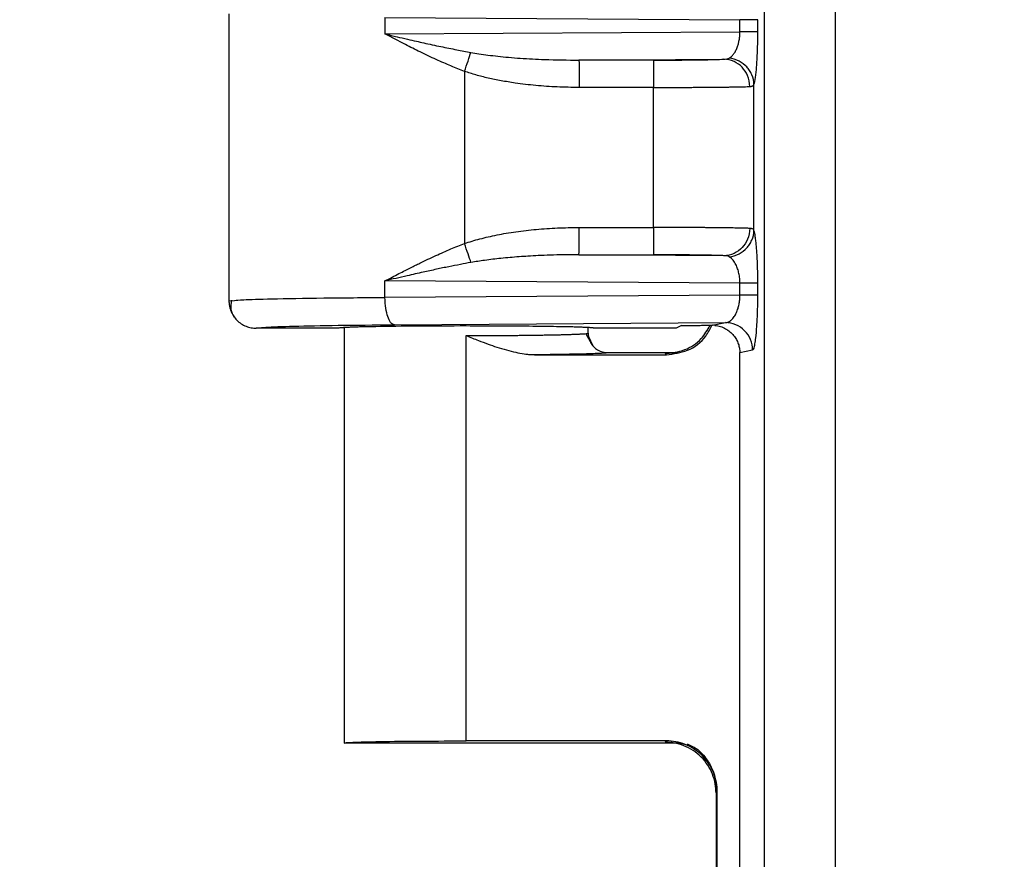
# Model space of a CAD drawing. Header units: inches. Extents: x 1.1 to 48.4, y 1.1 to 37.1.
# Tile 11 of 22: x 10.6 to 11.8, y 19 to 20.1. Entities that reach past the tile are written whole.
import ezdxf

# ---------------------------------------------------------------- set-up
doc = ezdxf.new("R2010")
doc.units = ezdxf.units.IN
doc.header["$LTSCALE"] = 4.5
doc.header["$MEASUREMENT"] = 0
doc.layers.add('DIMENSIONS', color=140, linetype='Continuous', lineweight=25)
doc.styles.add('SLDTEXTSTYLE0', font='TXT', dxfattribs={"width": 0.7})
doc.dimstyles.new('SLDDIMSTYLE0', dxfattribs={"dimtxt": 0.382324, "dimasz": 0.585, "dimexe": 0, "dimexo": 0.0625, "dimgap": 0.095581, "dimtad": 0, "dimtih": 1, "dimtoh": 1, "dimrnd": 1e-09, "dimzin": 12, "dimdsep": 46, "dimtxsty": 'SLDTEXTSTYLE0', "dimsah": 1, "dimcen": 0.09, "dimadec": 0, "dimazin": 3, "dimtfac": 1, "dimtofl": 0, "dimtmove": 0, "dimatfit": 3, "dimfxl": 0, "dimfrac": 2, "dimtolj": 1, "dimtzin": 12, "dimarcsym": 0})

# ---------------------------------------------------------------- blocks, each defined once
blk = doc.blocks.new('_D_3')
at = {"layer": 'DIMENSIONS'}
for p, q in [((10.8567, 21.8093), (10.8567, 28.5819)), ((23.5329, 16.1253), (23.5329, 28.5819)), ((10.8567, 28.0194), (15.9794, 28.0194)), ((16.4975, 28.0194), (16.3691, 28.0194)), ((16.3691, 28.0194), (16.3691, 27.4117)), ((17.9517, 28.0194), (18.08, 28.0194)), ((18.08, 28.0194), (18.08, 27.4117)), ((23.5329, 28.0194), (18.4698, 28.0194)), ((16.3691, 27.4117), (16.4975, 27.4117)), ((18.08, 27.4117), (17.9517, 27.4117))]:
    blk.add_line(p, q, dxfattribs=at)
for points in [[(10.8567, 28.0194), (11.4417, 27.9294), (11.4417, 28.1094)], [(23.5329, 28.0194), (22.9479, 28.1094), (22.9479, 27.9294)]]:
    blk.add_solid(points, dxfattribs=at)
at = {"layer": 'DIMENSIONS', "char_height": 0.375, "attachment_point": 1, "style": 'SLDTEXTSTYLE0'}
for s, insert in [('12.68', (16.4975, 28.5884)), ('322.0', (16.4975, 27.8951))]:
    blk.add_mtext(s, dxfattribs=dict(at, insert=insert))
blk = doc.blocks.new('_D_4')
at = {"layer": 'DIMENSIONS'}
for p, q in [((12.677, 22.9128), (6.3961, 22.9128)), ((6.9586, 22.9128), (6.9586, 16.0077)), ((6.2315, 15.3145), (6.1031, 15.3145)), ((6.1031, 15.3145), (6.1031, 14.7069)), ((7.6856, 15.3145), (7.814, 15.3145)), ((7.814, 15.3145), (7.814, 14.7069)), ((6.1031, 14.7069), (6.2315, 14.7069)), ((7.814, 14.7069), (7.6856, 14.7069)), ((6.9586, 8.8878), (6.9586, 14.6213)), ((12.677, 8.8878), (6.3961, 8.8878))]:
    blk.add_line(p, q, dxfattribs=at)
for points in [[(6.9586, 22.9128), (6.8686, 22.3278), (7.0486, 22.3278)], [(6.9586, 8.8878), (7.0486, 9.4728), (6.8686, 9.4728)]]:
    blk.add_solid(points, dxfattribs=at)
at = {"layer": 'DIMENSIONS', "char_height": 0.375, "attachment_point": 1, "style": 'SLDTEXTSTYLE0'}
for s, insert in [('14.02', (6.2315, 15.8835)), ('356.2', (6.2315, 15.1903))]:
    blk.add_mtext(s, dxfattribs=dict(at, insert=insert))
blk = doc.blocks.new('_D_6')
at = {"layer": 'DIMENSIONS'}
for p, q in [((11.5295, 22.6028), (8.522, 22.6028)), ((9.0845, 22.6028), (9.0845, 16.0077)), ((8.3575, 15.3145), (8.2291, 15.3145)), ((8.2291, 15.3145), (8.2291, 14.7069)), ((9.8116, 15.3145), (9.94, 15.3145)), ((9.94, 15.3145), (9.94, 14.7069)), ((8.2291, 14.7069), (8.3575, 14.7069)), ((9.94, 14.7069), (9.8116, 14.7069)), ((9.0845, 9.1978), (9.0845, 14.6213)), ((11.5295, 9.1978), (8.522, 9.1978))]:
    blk.add_line(p, q, dxfattribs=at)
for points in [[(9.0845, 22.6028), (8.9945, 22.0178), (9.1745, 22.0178)], [(9.0845, 9.1978), (9.1745, 9.7828), (8.9945, 9.7828)]]:
    blk.add_solid(points, dxfattribs=at)
at = {"layer": 'DIMENSIONS', "char_height": 0.375, "attachment_point": 1, "style": 'SLDTEXTSTYLE0'}
for s, insert in [('13.41', (8.3575, 15.8835)), ('340.5', (8.3575, 15.1903))]:
    blk.add_mtext(s, dxfattribs=dict(at, insert=insert))
blk = doc.blocks.new('_D_7')
at = {"layer": 'DIMENSIONS'}
for p, q in [((12.8429, 23.5253), (4.2701, 23.5253)), ((4.8326, 23.5253), (4.8326, 16.0077)), ((4.1055, 15.3145), (3.9771, 15.3145)), ((3.9771, 15.3145), (3.9771, 14.7069)), ((5.5597, 15.3145), (5.688, 15.3145)), ((5.688, 15.3145), (5.688, 14.7069)), ((3.9771, 14.7069), (4.1055, 14.7069)), ((5.688, 14.7069), (5.5597, 14.7069)), ((4.8326, 8.2753), (4.8326, 14.6213)), ((12.8429, 8.2753), (4.2701, 8.2753))]:
    blk.add_line(p, q, dxfattribs=at)
for points in [[(4.8326, 23.5253), (4.7426, 22.9403), (4.9226, 22.9403)], [(4.8326, 8.2753), (4.9226, 8.8603), (4.7426, 8.8603)]]:
    blk.add_solid(points, dxfattribs=at)
at = {"layer": 'DIMENSIONS', "char_height": 0.375, "attachment_point": 1, "style": 'SLDTEXTSTYLE0'}
for s, insert in [('15.25', (4.1055, 15.8835)), ('387.4', (4.1055, 15.1903))]:
    blk.add_mtext(s, dxfattribs=dict(at, insert=insert))

msp = doc.modelspace()

# ---------------------------------------------------------------- linework, layer by layer
for p, q in [((11.542, 22.3172), (11.542, 9.4834)), ((10.8567, 20.0844), (10.8567, 19.7162)), ((11.0565, 20.0796), (11.5109, 20.0767)), ((11.0565, 20.0796), (11.0565, 20.0585)), ((11.5109, 20.0613), (11.5109, 20.0767)), ((11.5338, 20.0613), (11.5338, 20.0767)), ((11.0565, 20.0585), (11.5109, 20.0613)), ((11.5338, 20.0613), (11.5109, 20.0613)), ((11.3048, 20.025), (11.4901, 20.0261)), ((11.4, 20.025), (11.3048, 20.025)), ((11.1583, 20.0105), (11.1583, 19.7901)), ((11.5289, 19.8069), (11.5289, 19.9937)), ((11.4003, 19.99), (11.305, 19.99)), ((11.4003, 19.8106), (11.4003, 19.99)), ((11.305, 19.8106), (11.4003, 19.8106)), ((11.4901, 19.7745), (11.3048, 19.7756)), ((11.3048, 19.7756), (11.4, 19.7756)), ((11.0565, 19.721), (11.0565, 19.7421)), ((11.5109, 19.7392), (11.0565, 19.7421)), ((11.5109, 19.7238), (11.5109, 19.7392)), ((11.5338, 19.7238), (11.5338, 19.7392)), ((10.8567, 19.7166), (10.864, 19.7172)), ((11.5109, 19.7238), (11.0565, 19.721)), ((11.5338, 19.7238), (11.5109, 19.7238)), ((10.9967, 19.6815), (10.8917, 19.6815)), ((11.0042, 19.6822), (10.9967, 19.6815)), ((11.0042, 19.6824), (11.0042, 19.1503)), ((11.0685, 19.686), (11.4923, 19.6887)), ((11.3167, 19.6753), (11.3167, 19.6815)), ((11.4293, 19.6815), (11.3242, 19.6815)), ((11.4362, 19.685), (11.4293, 19.6815)), ((11.4756, 19.6853), (11.4923, 19.6887)), ((11.1604, 19.153), (11.1604, 19.6722)), ((11.3218, 19.6602), (11.3138, 19.675)), ((11.3232, 19.6584), (11.317, 19.6712)), ((11.5107, 19.6504), (11.5272, 19.6537)), ((11.2404, 19.6479), (11.2797, 19.6479)), ((11.2515, 19.6476), (11.4169, 19.6476)), ((11.3417, 19.6503), (11.4323, 19.6503)), ((11.4169, 19.6476), (11.4153, 19.6492)), ((11.5107, 18.6502), (11.5107, 19.6504)), ((11.4323, 19.1503), (11.0042, 19.1503)), ((11.4169, 19.153), (11.1604, 19.153)), ((11.4153, 19.1514), (11.4169, 19.153)), ((11.4458, 19.1473), (11.4323, 19.1503)), ((11.4819, 19.088), (11.4803, 19.0864)), ((11.4803, 19.0864), (11.4803, 18.6159)), ((11.4819, 18.6163), (11.4819, 19.088))]:
    msp.add_line(p, q)
for points, knots in [([(11.6316, 22.3172), (11.6317, 22.3147), (11.6318, 22.3086), (11.6322, 22.2984), (11.6326, 22.2881), (11.6329, 22.2788), (11.6329, 22.2678), (11.6329, 22.251), (11.6329, 22.2283), (11.6329, 22.1949), (11.6329, 22.1533), (11.6329, 22.0866), (11.6329, 22.0032), (11.6329, 21.8698), (11.6329, 21.703), (11.6329, 21.3029), (11.6329, 20.4358), (11.6329, 18.5682), (11.6329, 15.9003), (11.6329, 13.2324), (11.6329, 11.3649), (11.6329, 10.4978), (11.6329, 10.0976), (11.6329, 9.9309), (11.6329, 9.7975), (11.6329, 9.7141), (11.6329, 9.6474), (11.6329, 9.6057), (11.6329, 9.5724), (11.6329, 9.5497), (11.6329, 9.5329), (11.6329, 9.5219), (11.6326, 9.5126), (11.6322, 9.5023), (11.6318, 9.492), (11.6317, 9.486), (11.6316, 9.4834)], [0, 0, 0, 0, 0.000594, 0.001405, 0.002395, 0.003006, 0.003569, 0.00498, 0.006929, 0.008878, 0.012775, 0.016673, 0.024469, 0.032264, 0.047855, 0.063447, 0.125811, 0.25054, 0.499997, 0.749455, 0.874184, 0.936548, 0.952139, 0.96773, 0.975526, 0.983321, 0.987219, 0.991117, 0.993066, 0.995015, 0.99642, 0.996987, 0.997592, 0.998589, 0.999402, 1, 1, 1, 1]), ([(11.5338, 20.0767), (11.5332, 20.0767), (11.5307, 20.0767), (11.5227, 20.0767), (11.5171, 20.0767), (11.5109, 20.0767)], [0, 0, 0, 0, 0.5, 0.5, 1, 1, 1, 1]), ([(11.0565, 20.0585), (11.0617, 20.0573), (11.0712, 20.055), (11.0846, 20.0519), (11.096, 20.0493), (11.1102, 20.0461), (11.1274, 20.0424), (11.1476, 20.0383), (11.1605, 20.036), (11.1665, 20.0348)], [0, 0, 0, 0, 0.143161, 0.266977, 0.371447, 0.456572, 0.657037, 0.838176, 1, 1, 1, 1]), ([(11.1583, 20.0105), (11.1555, 20.0116), (11.1497, 20.0139), (11.1408, 20.0175), (11.1316, 20.0215), (11.1219, 20.0258), (11.1118, 20.0305), (11.0986, 20.0368), (11.0799, 20.0462), (11.0652, 20.0539), (11.0565, 20.0585)], [0, 0, 0, 0, 0.079319, 0.163194, 0.251644, 0.344686, 0.442334, 0.544601, 0.733694, 1, 1, 1, 1]), ([(11.497, 20.0275), (11.4976, 20.0278), (11.4988, 20.0285), (11.5004, 20.0299), (11.5019, 20.0315), (11.5038, 20.0338), (11.5058, 20.0373), (11.5078, 20.042), (11.5092, 20.0468), (11.5102, 20.0516), (11.5108, 20.0564), (11.5109, 20.0597), (11.5109, 20.0613)], [0, 0, 0, 0, 0.091001, 0.175269, 0.252836, 0.323744, 0.473527, 0.607679, 0.712964, 0.8126, 0.907811, 1, 1, 1, 1]), ([(11.5308, 20.0028), (11.5314, 20.0069), (11.5319, 20.0116), (11.5324, 20.0186), (11.5326, 20.0209), (11.5328, 20.0243), (11.5329, 20.0255), (11.533, 20.028), (11.5331, 20.0292), (11.5336, 20.0405), (11.5338, 20.0513), (11.5338, 20.0613)], [0, 0, 0, 0, 0.25, 0.25, 0.375, 0.375, 0.4375, 0.4375, 0.5, 0.5, 1, 1, 1, 1]), ([(11.1583, 20.0105), (11.1598, 20.0149), (11.1614, 20.0196), (11.1643, 20.028), (11.1655, 20.0318), (11.1665, 20.0348)], [0, 0, 0, 0, 0.5, 0.5, 1, 1, 1, 1]), ([(11.1665, 20.0348), (11.17, 20.0342), (11.1772, 20.033), (11.1887, 20.0314), (11.2013, 20.0299), (11.2151, 20.0285), (11.2351, 20.0269), (11.2651, 20.0253), (11.2901, 20.0251), (11.3048, 20.025)], [0, 0, 0, 0, 0.075222, 0.158636, 0.250258, 0.350099, 0.458169, 0.68325, 1, 1, 1, 1]), ([(11.3048, 20.025), (11.3049, 20.0248), (11.3049, 20.021), (11.305, 20.008), (11.305, 19.999), (11.305, 19.99)], [0, 0, 0, 0, 0.5, 0.5, 1, 1, 1, 1]), ([(11.4, 20.025), (11.4051, 20.025), (11.4101, 20.025), (11.4199, 20.025), (11.4247, 20.025), (11.4392, 20.0251), (11.4479, 20.0252), (11.4641, 20.0254), (11.4711, 20.0255), (11.4827, 20.0258), (11.4871, 20.026), (11.4901, 20.0261)], [0, 0, 0, 0, 0.125, 0.125, 0.25, 0.25, 0.5, 0.5, 0.75, 0.75, 1, 1, 1, 1]), ([(11.4, 20.025), (11.4001, 20.0249), (11.4001, 20.0238), (11.4001, 20.02), (11.4002, 20.0174), (11.4002, 20.0116), (11.4002, 20.008), (11.4003, 19.9996), (11.4003, 19.9948), (11.4003, 19.99)], [0, 0, 0, 0, 0.25, 0.25, 0.5, 0.5, 0.75, 0.75, 1, 1, 1, 1]), ([(11.5235, 19.9911), (11.5235, 19.996), (11.5224, 20.0008), (11.5189, 20.0093), (11.5164, 20.0129), (11.5109, 20.0187), (11.5074, 20.0213), (11.4993, 20.025), (11.4947, 20.0261), (11.4901, 20.0261)], [0, 0, 0, 0, 0.25, 0.25, 0.5, 0.5, 0.75, 0.75, 1, 1, 1, 1]), ([(11.5289, 19.9937), (11.5288, 19.9981), (11.5278, 20.0024), (11.5253, 20.0082), (11.5243, 20.01), (11.5221, 20.0133), (11.5209, 20.0148), (11.517, 20.019), (11.5137, 20.0216), (11.5059, 20.0256), (11.5015, 20.027), (11.497, 20.0275)], [0, 0, 0, 0, 0.25, 0.25, 0.375, 0.375, 0.5, 0.5, 0.75, 0.75, 1, 1, 1, 1]), ([(11.305, 19.99), (11.3003, 19.99), (11.2909, 19.9901), (11.277, 19.9905), (11.2632, 19.9913), (11.2497, 19.9924), (11.2363, 19.9938), (11.2215, 19.9958), (11.2055, 19.9984), (11.1888, 20.0018), (11.1731, 20.0057), (11.1632, 20.009), (11.1583, 20.0105)], [0, 0, 0, 0, 0.095225, 0.189125, 0.281749, 0.373151, 0.463382, 0.5525, 0.674317, 0.789353, 0.897827, 1, 1, 1, 1]), ([(11.5235, 19.9911), (11.5241, 19.9912), (11.5252, 19.9913), (11.5265, 19.9916), (11.5276, 19.9921), (11.5284, 19.9928), (11.5287, 19.9934), (11.5289, 19.9937)], [0, 0, 0, 0, 0.214615, 0.422148, 0.62233, 0.815028, 1, 1, 1, 1]), ([(11.4003, 19.99), (11.4027, 19.99), (11.4076, 19.99), (11.4151, 19.99), (11.4226, 19.99), (11.4302, 19.99), (11.4378, 19.9901), (11.4454, 19.9901), (11.453, 19.9901), (11.4605, 19.9902), (11.4679, 19.9902), (11.475, 19.9903), (11.482, 19.9904), (11.4887, 19.9904), (11.4951, 19.9905), (11.5011, 19.9906), (11.5067, 19.9907), (11.5118, 19.9908), (11.5163, 19.9909), (11.5203, 19.991), (11.5224, 19.9911), (11.5235, 19.9911)], [0, 0, 0, 0, 0.044617, 0.090114, 0.136496, 0.183763, 0.23192, 0.280972, 0.330924, 0.381776, 0.433523, 0.486162, 0.53969, 0.594111, 0.649428, 0.705638, 0.762735, 0.820715, 0.879579, 0.939338, 1, 1, 1, 1]), ([(11.1583, 19.7901), (11.1615, 19.7911), (11.168, 19.7933), (11.1782, 19.7961), (11.1889, 19.7987), (11.2001, 19.8011), (11.2119, 19.8033), (11.2286, 19.8059), (11.2504, 19.8084), (11.2774, 19.8103), (11.2958, 19.8105), (11.305, 19.8106)], [0, 0, 0, 0, 0.06789, 0.13876, 0.212698, 0.289782, 0.370082, 0.453657, 0.630824, 0.812802, 1, 1, 1, 1]), ([(11.3048, 19.7756), (11.3048, 19.7757), (11.3049, 19.7768), (11.3049, 19.7806), (11.3049, 19.7832), (11.305, 19.789), (11.305, 19.7926), (11.305, 19.801), (11.305, 19.8058), (11.305, 19.8106)], [0, 0, 0, 0, 0.25, 0.25, 0.5, 0.5, 0.75, 0.75, 1, 1, 1, 1]), ([(11.4003, 19.8106), (11.4003, 19.8058), (11.4003, 19.801), (11.4002, 19.7926), (11.4002, 19.789), (11.4002, 19.7832), (11.4001, 19.7806), (11.4001, 19.7768), (11.4001, 19.7757), (11.4, 19.7756)], [0, 0, 0, 0, 0.25, 0.25, 0.5, 0.5, 0.75, 0.75, 1, 1, 1, 1]), ([(11.5235, 19.8094), (11.5227, 19.8095), (11.5212, 19.8095), (11.5185, 19.8096), (11.5154, 19.8097), (11.5121, 19.8098), (11.5085, 19.8099), (11.5045, 19.8099), (11.5004, 19.81), (11.496, 19.8101), (11.4914, 19.8101), (11.4866, 19.8102), (11.4817, 19.8102), (11.4766, 19.8103), (11.4714, 19.8103), (11.4661, 19.8104), (11.4607, 19.8104), (11.4553, 19.8105), (11.4498, 19.8105), (11.4442, 19.8105), (11.4387, 19.8105), (11.4331, 19.8106), (11.4275, 19.8106), (11.422, 19.8106), (11.4165, 19.8106), (11.411, 19.8106), (11.4056, 19.8106), (11.402, 19.8106), (11.4003, 19.8106)], [0, 0, 0, 0, 0.04442, 0.088358, 0.131814, 0.174793, 0.2173, 0.259336, 0.3009, 0.34199, 0.382603, 0.422737, 0.462393, 0.501572, 0.540276, 0.578505, 0.616258, 0.653532, 0.690326, 0.726639, 0.762472, 0.797826, 0.832704, 0.867107, 0.901038, 0.934496, 0.967483, 1, 1, 1, 1]), ([(11.5235, 19.8094), (11.5235, 19.8046), (11.5224, 19.7998), (11.5189, 19.7913), (11.5164, 19.7877), (11.5109, 19.7819), (11.5074, 19.7793), (11.4993, 19.7755), (11.4947, 19.7745), (11.4901, 19.7745)], [0, 0, 0, 0, 0.25, 0.25, 0.5, 0.5, 0.75, 0.75, 1, 1, 1, 1]), ([(11.497, 19.7731), (11.5015, 19.7736), (11.5059, 19.775), (11.5137, 19.779), (11.517, 19.7816), (11.5209, 19.7858), (11.5221, 19.7873), (11.5243, 19.7906), (11.5253, 19.7924), (11.5278, 19.7982), (11.5288, 19.8025), (11.5289, 19.8069)], [0, 0, 0, 0, 0.25, 0.25, 0.5, 0.5, 0.625, 0.625, 0.75, 0.75, 1, 1, 1, 1]), ([(11.5289, 19.8069), (11.5286, 19.8073), (11.5282, 19.808), (11.5271, 19.8088), (11.5256, 19.8093), (11.5242, 19.8094), (11.5235, 19.8094)], [0, 0, 0, 0, 0.232737, 0.477233, 0.733109, 1, 1, 1, 1]), ([(11.5334, 19.764), (11.5333, 19.7653), (11.5332, 19.7681), (11.533, 19.7721), (11.5328, 19.776), (11.5326, 19.7797), (11.5323, 19.7834), (11.5319, 19.788), (11.5314, 19.7933), (11.5306, 19.7989), (11.5298, 19.8037), (11.5292, 19.8058), (11.5289, 19.8069)], [0, 0, 0, 0, 0.064112, 0.129176, 0.195143, 0.262033, 0.329849, 0.398552, 0.535603, 0.681521, 0.836305, 1, 1, 1, 1]), ([(11.0565, 19.7421), (11.0596, 19.7438), (11.0656, 19.7469), (11.0741, 19.7514), (11.082, 19.7554), (11.089, 19.759), (11.0953, 19.7621), (11.106, 19.7674), (11.121, 19.7744), (11.1401, 19.7829), (11.1525, 19.7878), (11.1583, 19.7901)], [0, 0, 0, 0, 0.0961727, 0.1838803, 0.2631228, 0.3339007, 0.3962145, 0.4500651, 0.6523459, 0.8356149, 1, 1, 1, 1]), ([(11.1666, 19.7658), (11.1656, 19.7688), (11.1643, 19.7726), (11.1614, 19.781), (11.1598, 19.7856), (11.1583, 19.7901)], [0, 0, 0, 0, 0.5, 0.5, 1, 1, 1, 1]), ([(11.1666, 19.7658), (11.162, 19.7649), (11.1526, 19.7632), (11.1378, 19.7603), (11.122, 19.757), (11.1042, 19.7531), (11.0821, 19.7481), (11.066, 19.7444), (11.0565, 19.7421)], [0, 0, 0, 0, 0.120172, 0.251733, 0.394689, 0.549042, 0.736262, 1, 1, 1, 1]), ([(11.3048, 19.7756), (11.2983, 19.7756), (11.286, 19.7756), (11.2687, 19.7752), (11.2534, 19.7746), (11.2402, 19.7739), (11.2242, 19.7728), (11.2057, 19.7712), (11.1851, 19.7688), (11.1724, 19.7667), (11.1666, 19.7658)], [0, 0, 0, 0, 0.1402, 0.265377, 0.375531, 0.470663, 0.550774, 0.722434, 0.872158, 1, 1, 1, 1]), ([(11.4901, 19.7745), (11.4886, 19.7745), (11.4858, 19.7747), (11.4822, 19.7748), (11.4797, 19.7748), (11.4783, 19.7749), (11.4739, 19.775), (11.4707, 19.7751), (11.4637, 19.7752), (11.46, 19.7752), (11.4479, 19.7754), (11.439, 19.7755), (11.42, 19.7756), (11.4102, 19.7756), (11.4, 19.7756)], [0, 0, 0, 0, 0.125, 0.1875, 0.1875, 0.25, 0.25, 0.375, 0.375, 0.5, 0.5, 0.75, 0.75, 1, 1, 1, 1]), ([(11.5109, 19.7392), (11.5109, 19.7403), (11.5109, 19.7424), (11.5106, 19.7455), (11.5102, 19.7487), (11.5096, 19.7518), (11.5089, 19.7548), (11.508, 19.7577), (11.507, 19.7605), (11.5057, 19.7634), (11.5041, 19.7663), (11.5021, 19.769), (11.4997, 19.7715), (11.4979, 19.7726), (11.497, 19.7731)], [0, 0, 0, 0, 0.059035, 0.119362, 0.181389, 0.245491, 0.312008, 0.381245, 0.45347, 0.528924, 0.629128, 0.73898, 0.859988, 1, 1, 1, 1]), ([(11.5338, 19.7392), (11.5338, 19.7409), (11.5338, 19.7442), (11.5338, 19.7491), (11.5337, 19.7541), (11.5335, 19.7591), (11.5334, 19.7623), (11.5334, 19.764)], [0, 0, 0, 0, 0.191893, 0.387903, 0.588015, 0.792091, 1, 1, 1, 1]), ([(11.5338, 19.7392), (11.5332, 19.7392), (11.5307, 19.7392), (11.5227, 19.7392), (11.5171, 19.7392), (11.5109, 19.7392)], [0, 0, 0, 0, 0.5, 0.5, 1, 1, 1, 1]), ([(10.8567, 19.7166), (10.8567, 19.7157), (10.8568, 19.7133), (10.8574, 19.7087), (10.8592, 19.7031), (10.8623, 19.6971), (10.8667, 19.6917), (10.8723, 19.6871), (10.8785, 19.6839), (10.8851, 19.6819), (10.8895, 19.6817), (10.8917, 19.6815)], [0, 0, 0, 0, 0.047632, 0.131779, 0.250154, 0.367583, 0.500104, 0.628471, 0.756779, 0.881636, 1, 1, 1, 1]), ([(10.86, 19.7177), (10.8593, 19.7136), (10.8579, 19.7054), (10.8617, 19.6989), (10.8636, 19.6956)], [0, 0, 0, 0, 0.505088, 1, 1, 1, 1]), ([(10.864, 19.7172), (10.8665, 19.7175), (10.8721, 19.7182), (10.9126, 19.7194), (10.973, 19.7204), (11.0294, 19.7208), (11.0565, 19.721)], [0, 0, 0, 0, 0.200982, 0.436981, 0.729497, 1, 1, 1, 1]), ([(11.0685, 19.686), (11.0669, 19.686), (11.0652, 19.6872), (11.0623, 19.6909), (11.0611, 19.6936), (11.0591, 19.6993), (11.0582, 19.703), (11.0569, 19.7114), (11.0566, 19.7161), (11.0565, 19.721)], [0, 0, 0, 0, 0.25, 0.25, 0.5, 0.5, 0.75, 0.75, 1, 1, 1, 1]), ([(11.4923, 19.6887), (11.493, 19.6887), (11.4943, 19.6889), (11.4961, 19.6895), (11.4976, 19.6903), (11.499, 19.6912), (11.501, 19.6929), (11.5036, 19.696), (11.5064, 19.701), (11.5085, 19.7065), (11.5098, 19.7121), (11.5107, 19.7179), (11.5108, 19.7219), (11.5109, 19.7238)], [0, 0, 0, 0, 0.080242, 0.1518182, 0.2147305, 0.2689826, 0.3145811, 0.4713839, 0.6059687, 0.7145196, 0.8152716, 0.9097983, 1, 1, 1, 1]), ([(11.5301, 19.6618), (11.5305, 19.664), (11.5315, 19.6693), (11.5327, 19.6839), (11.5336, 19.7029), (11.5338, 19.7171), (11.5338, 19.7238)], [0, 0, 0, 0, 0.20136, 0.47041, 0.748018, 1, 1, 1, 1]), ([(10.8917, 19.6815), (10.8916, 19.682), (10.8958, 19.6825), (10.9122, 19.6834), (10.9244, 19.6839), (10.9558, 19.6846), (10.975, 19.685), (11.0185, 19.6856), (11.0428, 19.6858), (11.0685, 19.686)], [0, 0, 0, 0, 0.25, 0.25, 0.5, 0.5, 0.75, 0.75, 1, 1, 1, 1]), ([(11.3242, 19.6815), (11.3241, 19.6816), (11.3241, 19.6817), (11.3234, 19.6818), (11.3224, 19.682), (11.3211, 19.6821), (11.3194, 19.6822), (11.3175, 19.6824), (11.3153, 19.6825), (11.3129, 19.6826), (11.3103, 19.6827), (11.3076, 19.6828), (11.3047, 19.6829), (11.3017, 19.683), (11.2986, 19.6831), (11.2954, 19.6832), (11.2922, 19.6832), (11.289, 19.6833), (11.2858, 19.6834), (11.2826, 19.6835), (11.2794, 19.6835), (11.267, 19.6837), (11.2423, 19.6841), (11.2022, 19.6843), (11.1535, 19.6845), (11.0968, 19.6843), (11.0575, 19.6838), (11.0381, 19.6834), (11.0317, 19.6833), (11.0252, 19.6832), (11.019, 19.683), (11.0131, 19.6828), (11.0077, 19.6826), (11.0032, 19.6823), (10.9996, 19.6821), (10.9972, 19.6818), (10.9968, 19.6816), (10.9967, 19.6815)], [0, 0, 0, 0, 0.0163312, 0.0322622, 0.0477932, 0.062924, 0.0776547, 0.0919853, 0.1059158, 0.1194462, 0.1325764, 0.1453065, 0.1576364, 0.1695662, 0.1810958, 0.1922253, 0.2029546, 0.2132837, 0.2232127, 0.2327415, 0.2418701, 0.2505986, 0.3369196, 0.4202115, 0.5004735, 0.6215973, 0.7494546, 0.7673111, 0.7867676, 0.8078239, 0.8304798, 0.8547353, 0.8805901, 0.9080442, 0.9370973, 0.9677493, 1, 1, 1, 1]), ([(11.4153, 19.6492), (11.4238, 19.6502), (11.4407, 19.6522), (11.4617, 19.6659), (11.4693, 19.6793), (11.4727, 19.6853)], [0, 0, 0, 0, 0.355674, 0.711349, 1, 1, 1, 1]), ([(11.4169, 19.6476), (11.426, 19.6488), (11.445, 19.6512), (11.466, 19.6668), (11.4726, 19.6805), (11.4749, 19.6853)], [0, 0, 0, 0, 0.375704, 0.781814, 1, 1, 1, 1]), ([(11.4362, 19.685), (11.439, 19.685), (11.4435, 19.6851), (11.4496, 19.6851), (11.4552, 19.6852), (11.4615, 19.6853), (11.4686, 19.6853), (11.4733, 19.6853), (11.4756, 19.6853)], [0, 0, 0, 0, 0.240224, 0.376451, 0.495129, 0.679845, 0.847, 1, 1, 1, 1]), ([(11.4788, 19.6852), (11.48, 19.685), (11.4825, 19.6847), (11.486, 19.6838), (11.4894, 19.6826), (11.4925, 19.681), (11.4955, 19.6792), (11.4982, 19.6772), (11.5007, 19.6749), (11.5028, 19.6725), (11.5048, 19.6699), (11.5064, 19.6672), (11.5078, 19.6644), (11.5089, 19.6616), (11.5097, 19.6588), (11.5103, 19.656), (11.5106, 19.6532), (11.5107, 19.6513), (11.5107, 19.6504)], [0, 0, 0, 0, 0.0716912, 0.1421475, 0.2113705, 0.2793619, 0.3461236, 0.4116576, 0.475966, 0.5390509, 0.6009147, 0.6615599, 0.7209891, 0.779205, 0.8362108, 0.8920096, 0.9466048, 1, 1, 1, 1]), ([(11.5272, 19.6537), (11.5272, 19.6628), (11.5234, 19.6719), (11.5105, 19.6849), (11.5014, 19.6886), (11.4923, 19.6887)], [0, 0, 0, 0, 0.5, 0.5, 1, 1, 1, 1]), ([(11.1604, 19.6722), (11.163, 19.6722), (11.1682, 19.6722), (11.1761, 19.6722), (11.1839, 19.6722), (11.1918, 19.6722), (11.1996, 19.6723), (11.2074, 19.6723), (11.2151, 19.6724), (11.2228, 19.6724), (11.2303, 19.6725), (11.2376, 19.6726), (11.2448, 19.6727), (11.2519, 19.6728), (11.2587, 19.6729), (11.2652, 19.673), (11.2716, 19.6731), (11.278, 19.6732), (11.2843, 19.6734), (11.2905, 19.6736), (11.2964, 19.6738), (11.3019, 19.674), (11.3068, 19.6742), (11.311, 19.6745), (11.3141, 19.6747), (11.3163, 19.675), (11.3165, 19.6752), (11.3167, 19.6753)], [0, 0, 0, 0, 0.031723, 0.063703, 0.095939, 0.128432, 0.161181, 0.194188, 0.227451, 0.260971, 0.294748, 0.328781, 0.363072, 0.39762, 0.432424, 0.467486, 0.502804, 0.540787, 0.581378, 0.624578, 0.670387, 0.718803, 0.769827, 0.823459, 0.879699, 0.938546, 1, 1, 1, 1]), ([(11.1604, 19.6722), (11.1657, 19.67), (11.175, 19.6663), (11.188, 19.6614), (11.2, 19.6572), (11.2118, 19.6537), (11.2235, 19.6508), (11.2341, 19.6488), (11.2433, 19.6478), (11.249, 19.6476), (11.2515, 19.6476)], [0, 0, 0, 0, 0.1796, 0.316901, 0.439927, 0.579368, 0.707308, 0.820995, 0.919017, 1, 1, 1, 1]), ([(11.3167, 19.6753), (11.3167, 19.6745), (11.3168, 19.6726), (11.3173, 19.6693), (11.3185, 19.6655), (11.3207, 19.6614), (11.324, 19.6574), (11.3279, 19.6542), (11.3323, 19.652), (11.3367, 19.6506), (11.34, 19.6504), (11.3417, 19.6503)], [0, 0, 0, 0, 0.062531, 0.146647, 0.250611, 0.368479, 0.500328, 0.646673, 0.750522, 0.873807, 1, 1, 1, 1]), ([(11.5272, 19.6537), (11.528, 19.6542), (11.529, 19.6549), (11.5299, 19.6606), (11.5301, 19.6618)], [0, 0, 0, 0, 0.7881169, 1, 1, 1, 1]), ([(11.3417, 19.6503), (11.3416, 19.6503), (11.3415, 19.6502), (11.3409, 19.65), (11.3401, 19.6499), (11.3388, 19.6498), (11.3373, 19.6496), (11.3342, 19.6494), (11.3283, 19.6491), (11.3179, 19.6487), (11.3048, 19.6484), (11.2909, 19.6481), (11.2774, 19.6479), (11.265, 19.6477), (11.256, 19.6476), (11.2515, 19.6476)], [0, 0, 0, 0, 0.041272, 0.082349, 0.123306, 0.164219, 0.205163, 0.246213, 0.371562, 0.496671, 0.621917, 0.748352, 0.832017, 0.915684, 1, 1, 1, 1]), ([(11.4153, 19.6492), (11.4153, 19.6492), (11.4153, 19.6493), (11.4157, 19.6494), (11.4165, 19.6495), (11.4176, 19.6496), (11.4199, 19.6498), (11.4243, 19.65), (11.4295, 19.6502), (11.4323, 19.6503)], [0, 0, 0, 0, 0.1041162, 0.2059367, 0.305751, 0.4038663, 0.500606, 0.7395204, 1, 1, 1, 1]), ([(11.0042, 19.1503), (11.0043, 19.1506), (11.0078, 19.151), (11.0232, 19.1516), (11.0352, 19.1519), (11.0656, 19.1525), (11.084, 19.1527), (11.1223, 19.1529), (11.1421, 19.153), (11.1604, 19.153)], [0, 0, 0, 0, 0.25, 0.25, 0.5, 0.5, 0.75, 0.75, 1, 1, 1, 1]), ([(11.4803, 19.0864), (11.4803, 19.0941), (11.4789, 19.1023), (11.4726, 19.1183), (11.4677, 19.126), (11.455, 19.1387), (11.4473, 19.1437), (11.4313, 19.15), (11.423, 19.1514), (11.4153, 19.1514)], [0, 0, 0, 0, 0.25, 0.25, 0.5, 0.5, 0.75, 0.75, 1, 1, 1, 1]), ([(11.4819, 19.088), (11.4819, 19.0957), (11.4805, 19.1039), (11.4742, 19.1199), (11.4692, 19.1276), (11.4565, 19.1403), (11.4488, 19.1453), (11.4328, 19.1516), (11.4246, 19.153), (11.4169, 19.153)], [0, 0, 0, 0, 0.25, 0.25, 0.5, 0.5, 0.75, 0.75, 1, 1, 1, 1]), ([(11.4435, 19.1491), (11.4481, 19.1471), (11.4573, 19.143), (11.471, 19.1273), (11.48, 19.1073), (11.4806, 19.0926), (11.4808, 19.0856)], [0, 0, 0, 0, 0.258259, 0.518361, 0.769072, 1, 1, 1, 1])]:
    msp.add_open_spline(points, degree=3, knots=knots)
for points in [[(11.4901, 20.0261), (11.4931, 20.0262), (11.4954, 20.0266), (11.497, 20.0275)], [(11.5289, 19.9937), (11.5296, 19.9958), (11.5302, 19.999), (11.5308, 20.0028)], [(11.497, 19.7731), (11.4954, 19.774), (11.4931, 19.7744), (11.4901, 19.7745)], [(11.4788, 19.6852), (11.4777, 19.6853), (11.4767, 19.6853), (11.4756, 19.6853)]]:
    msp.add_open_spline(points, degree=3)

# ---------------------------------------------------------------- dimensions: what is measured, and where the dimension line sits
at = {"layer": 'DIMENSIONS'}
dim = msp.add_linear_dim(base=(10.8567, 28.0194), p1=(23.5329, 15.9003), p2=(10.8567, 21.5843), dimstyle='SLDDIMSTYLE0', dxfattribs=at)
dim.commit()
dim.dimension.update_dxf_attribs({"geometry": '_D_3', "text_midpoint": (17.2246, 28.0194), "dimtype": 160})
for base, p1, p2, picture, middle in [((4.8326, 8.2753), (13.0679, 23.5253), (13.0679, 8.2753), '_D_7', (4.8326, 15.3145)), ((6.9585520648, 8.887797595), (12.9019757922, 22.9127975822), (12.9019757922, 8.887797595), '_D_4', (6.9585520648, 15.3145092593)), ((9.0845363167, 22.6027975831), (11.7544787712, 9.1977975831), (11.7544788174, 22.6027975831), '_D_6', (9.0845363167, 15.3145092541))]:
    dim = msp.add_linear_dim(base=base, p1=p1, p2=p2, angle=90, dimstyle='SLDDIMSTYLE0', dxfattribs=at)
    dim.commit()
    dim.dimension.update_dxf_attribs({"geometry": picture, "text_midpoint": middle, "dimtype": 160})

doc.saveas('drawing.dxf')
